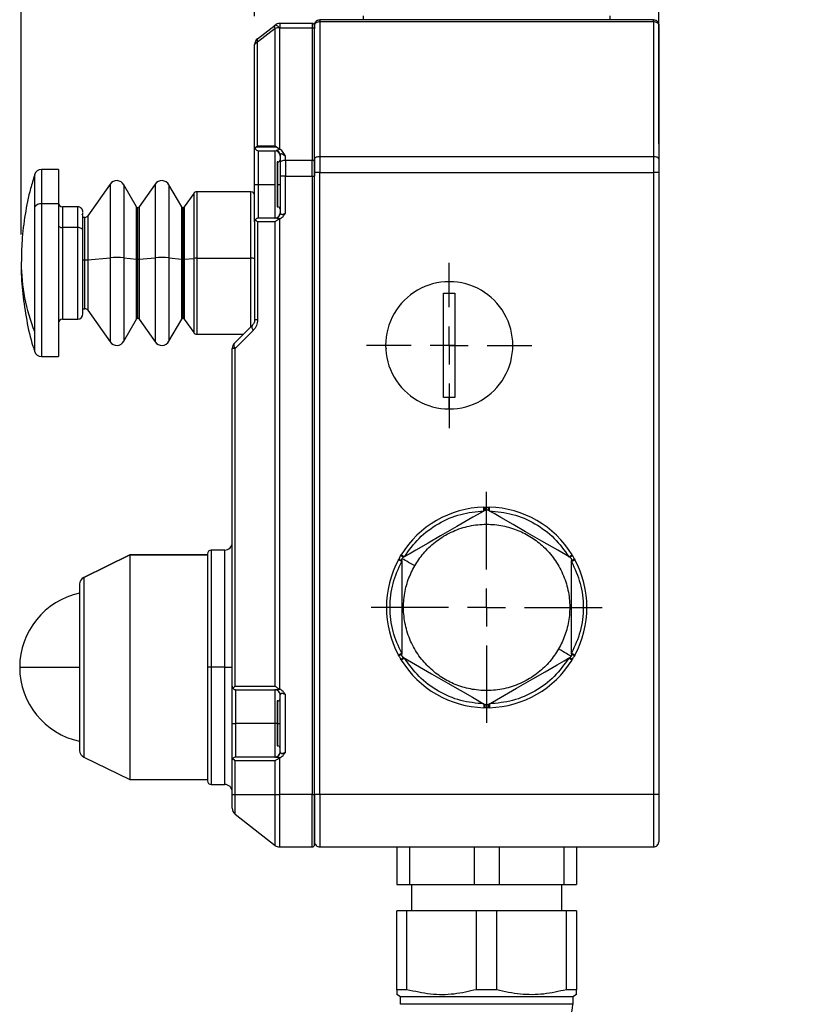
# Model space of a CAD drawing. Header units: millimetres. Extents: x 19 to 819, y 19 to 629.
# Tile 8 of 26: x 332 to 437, y 254 to 386. Entities that reach past the tile are written whole.
import ezdxf

# ---------------------------------------------------------------- set-up
doc = ezdxf.new("R2010")
doc.units = ezdxf.units.MM
doc.header["$LTSCALE"] = 3
doc.linetypes.add('CENTERX2', pattern=[20.32, 12.7, -2.54, 2.54, -2.54])
doc.layers.add('CENTER', color=40, linetype='CENTERX2')
doc.layers.add('DIMENSIONS', color=140, linetype='Continuous', lineweight=25)
doc.styles.add('SLDTEXTSTYLE0', font='TXT', dxfattribs={"width": 0.7})
doc.dimstyles.new('SLDDIMSTYLE0', dxfattribs={"dimtxt": 6.474023, "dimasz": 9.906, "dimexe": 0, "dimexo": 0.0625, "dimgap": 1.618506, "dimtad": 0, "dimtih": 1, "dimtoh": 1, "dimrnd": 1e-09, "dimzin": 12, "dimdsep": 46, "dimtxsty": 'SLDTEXTSTYLE0', "dimsah": 1, "dimcen": 0.09, "dimadec": 0, "dimazin": 3, "dimtfac": 1, "dimtofl": 0, "dimtmove": 0, "dimatfit": 3, "dimfxl": 0, "dimfrac": 2, "dimtolj": 1, "dimtzin": 12, "dimarcsym": 0})
doc.dimstyles.new('SLDDIMSTYLE1', dxfattribs={"dimtxt": 6.474023, "dimasz": 9.906, "dimexe": 0, "dimexo": 0.0625, "dimgap": 1.618506, "dimtad": 0, "dimtih": 1, "dimtoh": 1, "dimrnd": 1e-09, "dimzin": 4, "dimdsep": 46, "dimtxsty": 'SLDTEXTSTYLE0', "dimsah": 1, "dimcen": 0.09, "dimadec": 0, "dimazin": 1, "dimtfac": 1, "dimtmove": 0, "dimatfit": 0, "dimfxl": 0, "dimfrac": 2, "dimtolj": 1, "dimtzin": 12, "dimarcsym": 0})

# ---------------------------------------------------------------- blocks, each defined once
blk = doc.blocks.new('_D_7')
at = {"layer": 'DIMENSIONS'}
for p, q in [((363.79, 386.35), (363.79, 566.87)), ((417.79, 388.98), (417.79, 566.87)), ((363.79, 557.35), (344.74, 557.35)), ((380.37, 557.35), (378.19, 557.35)), ((378.19, 557.35), (378.19, 547.06)), ((399.6, 557.35), (401.78, 557.35)), ((401.78, 557.35), (401.78, 547.06)), ((417.79, 557.35), (436.84, 557.35)), ((378.19, 547.06), (380.37, 547.06)), ((401.78, 547.06), (399.6, 547.06))]:
    blk.add_line(p, q, dxfattribs=at)
for points in [[(363.79, 557.35), (353.89, 558.87), (353.89, 555.82)], [(417.79, 557.35), (427.7, 555.82), (427.7, 558.87)]]:
    blk.add_solid(points, dxfattribs=at)
at = {"layer": 'DIMENSIONS', "char_height": 6.35, "attachment_point": 1, "style": 'SLDTEXTSTYLE0'}
for s, insert in [('54.0', (380.37, 566.98)), ('2.13', (380.37, 555.24))]:
    blk.add_mtext(s, dxfattribs=dict(at, insert=insert))
blk = doc.blocks.new('_D_8')
at = {"layer": 'DIMENSIONS'}
for p, q in [((332.59, 357.18), (332.59, 598.24)), ((417.79, 369.27), (417.79, 598.24)), ((332.59, 588.71), (360.1, 588.71)), ((368.87, 588.71), (366.69, 588.71)), ((366.69, 588.71), (366.69, 578.43)), ((388.11, 588.71), (390.28, 588.71)), ((390.28, 588.71), (390.28, 578.43)), ((417.79, 588.71), (396.88, 588.71)), ((366.69, 578.43), (368.87, 578.43)), ((390.28, 578.43), (388.11, 578.43))]:
    blk.add_line(p, q, dxfattribs=at)
for points in [[(332.59, 588.71), (342.5, 587.19), (342.5, 590.24)], [(417.79, 588.71), (407.89, 590.24), (407.89, 587.19)]]:
    blk.add_solid(points, dxfattribs=at)
at = {"layer": 'DIMENSIONS', "char_height": 6.35, "attachment_point": 1, "style": 'SLDTEXTSTYLE0'}
for s, insert in [('85.2', (368.87, 598.35)), ('3.35', (368.87, 586.61))]:
    blk.add_mtext(s, dxfattribs=dict(at, insert=insert))
blk = doc.blocks.new('SW_CENTERMARKSYMBOL_2')
at = {"layer": 'CENTER', "color": 0}
for p, q in [((0, 5.08), (0, 15.44)), ((0, 0), (0, 2.54)), ((-5.08, 0), (-15.44, 0)), ((0, 0), (-2.54, 0)), ((0, 0), (0, -2.54)), ((0, 0), (2.54, 0)), ((5.08, 0), (15.44, 0)), ((0, -5.08), (0, -15.44))]:
    blk.add_line(p, q, dxfattribs=at)
blk = doc.blocks.new('SW_CENTERMARKSYMBOL_3')
at = {"layer": 'CENTER', "color": 0}
for p, q in [((0, 5.08), (0, 11.04)), ((0, 0), (0, 2.54)), ((-5.08, 0), (-11.04, 0)), ((0, 0), (-2.54, 0)), ((0, 0), (0, -2.54)), ((0, 0), (2.54, 0)), ((5.08, 0), (11.04, 0)), ((0, -5.08), (0, -11.04))]:
    blk.add_line(p, q, dxfattribs=at)

msp = doc.modelspace()

# ---------------------------------------------------------------- linework, layer by layer
for p, q in [((367.136, 385.372), (367.136, 384.794)), ((371.492, 385.372), (367.136, 385.372)), ((371.492, 385.372), (371.492, 384.794)), ((372.492, 385.872), (372.492, 385.583)), ((417.092, 385.872), (372.492, 385.872)), ((372.492, 385.583), (372.492, 367.576)), ((417.092, 385.583), (372.492, 385.583)), ((378.292, 386.372), (378.292, 385.872)), ((411.292, 385.872), (411.292, 386.372)), ((417.092, 385.583), (417.092, 385.872)), ((417.092, 385.583), (417.092, 367.576)), ((364.176, 383.328), (366.52, 385.16)), ((366.52, 384.705), (364.176, 382.873)), ((366.52, 369.038), (366.52, 384.705)), ((367.136, 368.582), (367.136, 384.794)), ((367.136, 384.794), (371.492, 384.794)), ((371.492, 384.794), (371.492, 367.076)), ((371.792, 385.172), (371.792, 384.668)), ((371.792, 384.668), (371.792, 385.072)), ((371.792, 366.949), (371.792, 384.668)), ((417.792, 385.172), (417.792, 367.28)), ((364.176, 369.038), (364.176, 382.873)), ((363.792, 368.872), (363.792, 382.54)), ((363.792, 363.872), (363.792, 368.872)), ((364.007, 368.872), (363.848, 368.641)), ((364.007, 368.872), (366.725, 368.872)), ((364.176, 369.038), (366.52, 369.038)), ((364.292, 368.372), (366.492, 368.372)), ((364.292, 363.872), (364.292, 368.372)), ((366.492, 368.372), (366.691, 368.422)), ((366.492, 368.372), (366.492, 363.872)), ((366.725, 368.872), (367.136, 368.582)), ((367.192, 367.792), (367.192, 366.78)), ((367.892, 367.076), (367.892, 367.626)), ((367.892, 367.076), (367.892, 364.963)), ((371.492, 367.076), (367.892, 367.076)), ((371.492, 364.963), (371.492, 367.076)), ((371.792, 367.28), (371.792, 365.463)), ((371.792, 364.963), (371.792, 366.949)), ((372.492, 367.576), (372.492, 365.463)), ((417.092, 367.576), (372.492, 367.576)), ((417.092, 367.576), (417.092, 365.463)), ((417.792, 367.28), (417.792, 365.463)), ((337.592, 365.872), (335.323, 365.872)), ((335.323, 365.872), (335.323, 361.27)), ((337.592, 365.872), (337.592, 361.27)), ((366.892, 366.872), (366.792, 366.872)), ((366.792, 366.872), (366.792, 363.872)), ((366.892, 363.872), (366.892, 366.872)), ((367.192, 366.78), (367.192, 364.963)), ((334.367, 365.166), (334.367, 360.824)), ((367.192, 364.963), (367.192, 360.064)), ((367.892, 364.963), (367.192, 364.963)), ((367.892, 360.012), (367.892, 364.963)), ((367.892, 364.963), (371.492, 364.963)), ((371.492, 364.963), (371.492, 282.372)), ((371.492, 364.963), (371.792, 364.963)), ((372.492, 365.463), (371.792, 365.463)), ((371.792, 365.463), (371.792, 364.963)), ((371.792, 282.372), (371.792, 364.963)), ((372.492, 282.372), (372.492, 365.463)), ((372.492, 365.463), (417.092, 365.463)), ((417.792, 365.463), (417.092, 365.463)), ((417.092, 365.463), (417.092, 282.372)), ((417.792, 365.463), (417.792, 282.372)), ((344.461, 363.903), (341.507, 359.685)), ((344.461, 363.903), (344.461, 354.072)), ((348.017, 360.872), (346.314, 363.822)), ((346.314, 363.822), (346.314, 354.067)), ((350.487, 363.903), (348.355, 360.857)), ((350.487, 363.903), (350.487, 354.072)), ((354.044, 360.872), (352.341, 363.822)), ((352.341, 363.822), (352.341, 354.067)), ((363.792, 363.872), (364.292, 363.872)), ((363.792, 358.872), (363.792, 363.872)), ((364.292, 359.372), (364.292, 363.872)), ((364.292, 363.872), (366.492, 363.872)), ((366.492, 363.872), (366.492, 359.372)), ((366.792, 363.872), (366.792, 360.872)), ((366.892, 363.872), (366.792, 363.872)), ((366.892, 363.872), (367.192, 363.872)), ((366.892, 360.872), (366.892, 363.872)), ((355.642, 362.659), (354.381, 360.857)), ((355.642, 362.659), (355.642, 353.99)), ((363.292, 362.872), (356.052, 362.872)), ((356.052, 362.872), (356.052, 354.004)), ((363.292, 354.004), (363.292, 362.872)), ((334.367, 360.824), (334.367, 344.23)), ((337.592, 361.27), (335.323, 361.27)), ((335.323, 361.27), (335.323, 340.872)), ((337.592, 361.27), (337.592, 340.872)), ((340.142, 360.872), (338.092, 360.872)), ((338.092, 360.872), (338.092, 358.111)), ((340.142, 358.111), (340.142, 360.872)), ((348.017, 353.871), (348.017, 360.872)), ((348.191, 353.864), (348.191, 360.772)), ((348.355, 360.857), (348.355, 353.87)), ((354.044, 353.871), (354.044, 360.872)), ((354.217, 353.864), (354.217, 360.772)), ((354.381, 360.857), (354.381, 353.87)), ((366.792, 360.872), (366.892, 360.872)), ((340.842, 357.669), (340.842, 359.721)), ((341.098, 359.472), (340.842, 359.472)), ((341.098, 353.778), (341.098, 359.472)), ((341.507, 359.685), (341.507, 353.792)), ((366.492, 359.372), (364.292, 359.372)), ((366.54, 359.369), (366.492, 359.372)), ((367.136, 296.463), (367.136, 359.281)), ((340.142, 358.111), (338.092, 358.111)), ((338.092, 358.111), (338.092, 345.872)), ((340.142, 345.872), (340.142, 358.111)), ((363.792, 358.872), (363.792, 345.786)), ((366.52, 358.872), (364.176, 358.872)), ((364.176, 358.872), (364.176, 345.786)), ((366.52, 296.872), (366.52, 358.872)), ((340.842, 346.608), (340.842, 357.669)), ((340.842, 353.778), (341.098, 353.778)), ((341.098, 347.272), (341.098, 353.778)), ((341.507, 353.792), (344.461, 354.072)), ((341.507, 353.792), (341.507, 347.059)), ((344.461, 354.072), (344.461, 342.841)), ((346.314, 354.067), (348.017, 353.871)), ((346.314, 354.067), (346.314, 342.922)), ((348.017, 345.872), (348.017, 353.871)), ((348.191, 345.972), (348.191, 353.864)), ((348.355, 353.87), (350.487, 354.072)), ((348.355, 353.87), (348.355, 345.887)), ((350.487, 354.072), (350.487, 342.841)), ((352.341, 354.067), (354.044, 353.871)), ((352.341, 354.067), (352.341, 342.922)), ((354.044, 345.872), (354.044, 353.871)), ((354.217, 345.972), (354.217, 353.864)), ((354.381, 353.87), (355.642, 353.99)), ((354.381, 353.87), (354.381, 345.887)), ((355.642, 353.99), (355.642, 344.085)), ((356.052, 354.004), (363.292, 354.004)), ((356.052, 354.004), (356.052, 343.872)), ((363.292, 344.872), (363.292, 354.004)), ((389.792, 349.338), (389.792, 350.872)), ((389.042, 349.322), (389.792, 349.338)), ((389.042, 335.422), (389.042, 349.322)), ((389.792, 349.338), (390.542, 349.322)), ((390.542, 349.322), (390.542, 335.422)), ((340.842, 347.272), (341.098, 347.272)), ((341.507, 347.059), (344.461, 342.841)), ((348.355, 345.887), (350.487, 342.841)), ((354.381, 345.887), (355.642, 344.085)), ((338.092, 345.872), (340.142, 345.872)), ((346.314, 342.922), (348.017, 345.872)), ((352.341, 342.922), (354.044, 345.872)), ((363.499, 345.079), (361.085, 342.665)), ((364.176, 345.786), (363.792, 345.786)), ((334.367, 344.23), (334.367, 341.577)), ((356.052, 343.872), (362.292, 343.872)), ((363.59, 344.372), (361.176, 341.958)), ((361.176, 341.958), (360.792, 341.958)), ((360.792, 296.869), (360.792, 341.958)), ((361.176, 296.872), (361.176, 341.958)), ((381.448, 341.958), (381.302, 341.958)), ((390.542, 342.372), (389.042, 342.372)), ((335.323, 340.872), (337.592, 340.872)), ((389.792, 335.405), (389.042, 335.422)), ((390.542, 335.422), (389.792, 335.405)), ((389.792, 333.872), (389.792, 335.405)), ((394.412, 320.766), (394.57, 320.77)), ((395.013, 320.77), (395.171, 320.766)), ((347.092, 314.372), (340.953, 311.378)), ((340.953, 311.377), (347.092, 314.371)), ((357.492, 314.372), (347.092, 314.372)), ((347.092, 314.372), (347.092, 314.371)), ((347.092, 314.371), (347.092, 284.372)), ((347.092, 314.371), (357.492, 314.371)), ((357.492, 314.522), (357.492, 299.372)), ((359.792, 315.022), (357.992, 315.022)), ((357.992, 315.022), (357.992, 299.372)), ((359.792, 299.372), (359.792, 315.022)), ((383.299, 314.263), (383.381, 314.398)), ((406.202, 314.398), (406.284, 314.263)), ((383.002, 313.74), (383.078, 313.879)), ((383.187, 314.072), (383.078, 313.879)), ((383.187, 314.072), (383.299, 314.263)), ((383.442, 313.636), (383.442, 301.108)), ((406.142, 301.108), (406.142, 313.636)), ((406.506, 313.879), (406.582, 313.74)), ((340.392, 310.478), (340.392, 288.265)), ((340.953, 311.377), (340.953, 287.367)), ((383.078, 300.865), (383.002, 301.003)), ((383.381, 300.346), (383.299, 300.481)), ((406.284, 300.481), (406.202, 300.346)), ((406.284, 300.481), (406.396, 300.672)), ((406.506, 300.865), (406.396, 300.672)), ((406.582, 301.003), (406.506, 300.865)), ((332.392, 299.372), (340.392, 299.372)), ((357.492, 299.372), (357.492, 284.222)), ((357.992, 299.372), (357.492, 299.372)), ((359.792, 299.372), (357.992, 299.372)), ((357.992, 299.372), (357.992, 283.722)), ((359.792, 299.372), (360.792, 299.372)), ((359.792, 283.722), (359.792, 299.372)), ((360.792, 296.869), (360.807, 296.748)), ((360.792, 291.872), (360.792, 296.869)), ((360.792, 291.872), (360.792, 296.646)), ((360.807, 296.748), (360.893, 296.57)), ((361.176, 296.872), (366.52, 296.872)), ((361.292, 296.372), (366.492, 296.372)), ((361.292, 291.872), (361.292, 296.372)), ((366.492, 296.372), (366.54, 296.375)), ((366.492, 296.372), (366.492, 291.872)), ((366.892, 294.872), (366.792, 294.872)), ((366.792, 294.872), (366.792, 291.872)), ((366.892, 291.872), (366.892, 294.872)), ((367.192, 288.064), (367.192, 295.679)), ((367.892, 288.012), (367.892, 295.732)), ((394.57, 293.974), (394.412, 293.977)), ((395.171, 293.977), (395.013, 293.974)), ((360.792, 291.872), (361.292, 291.872)), ((360.792, 286.875), (360.792, 291.872)), ((360.792, 286.875), (360.792, 291.872)), ((361.292, 287.372), (361.292, 291.872)), ((366.492, 291.872), (361.292, 291.872)), ((366.492, 291.872), (366.492, 287.372)), ((366.792, 291.872), (366.492, 291.872)), ((366.892, 291.872), (366.792, 291.872)), ((366.792, 291.872), (366.792, 288.872)), ((366.892, 291.872), (367.192, 291.872)), ((366.892, 288.872), (366.892, 291.872)), ((366.792, 288.872), (366.892, 288.872)), ((340.953, 287.366), (347.092, 284.372)), ((360.792, 286.875), (360.807, 286.995)), ((360.792, 282.372), (360.792, 286.875)), ((360.893, 287.173), (360.807, 286.995)), ((366.52, 286.872), (361.176, 286.872)), ((361.176, 282.372), (361.176, 286.872)), ((366.492, 287.372), (361.292, 287.372)), ((366.54, 287.369), (366.492, 287.372)), ((366.52, 282.372), (366.52, 286.872)), ((367.136, 282.372), (367.136, 287.281)), ((347.092, 284.372), (357.492, 284.372)), ((357.992, 283.722), (359.792, 283.722)), ((360.792, 280.547), (360.792, 282.372)), ((360.792, 282.372), (361.176, 282.372)), ((360.792, 280.547), (360.792, 282.372)), ((361.176, 279.759), (361.176, 282.372)), ((361.176, 282.372), (366.52, 282.372)), ((366.52, 275.584), (366.52, 282.372)), ((366.52, 282.372), (367.136, 282.372)), ((371.492, 282.372), (367.136, 282.372)), ((367.136, 275.372), (367.136, 282.372)), ((371.492, 275.372), (371.492, 282.372)), ((371.492, 282.372), (371.792, 282.372)), ((371.792, 282.372), (371.792, 276.072)), ((372.492, 282.372), (371.792, 282.372)), ((371.792, 275.672), (371.792, 282.372)), ((372.492, 282.372), (372.492, 275.372)), ((417.092, 282.372), (372.492, 282.372)), ((417.092, 282.372), (417.092, 275.372)), ((417.792, 282.372), (417.092, 282.372)), ((417.792, 282.372), (417.792, 276.072)), ((361.176, 279.759), (366.52, 275.584)), ((367.136, 275.372), (371.492, 275.372)), ((372.492, 275.372), (417.092, 275.372)), ((382.792, 275.372), (382.792, 270.372)), ((384.462, 275.372), (384.462, 270.372)), ((393.122, 275.372), (393.122, 270.372)), ((396.462, 275.372), (396.462, 270.372)), ((405.122, 275.372), (405.122, 270.372)), ((406.792, 275.372), (406.792, 270.372)), ((382.792, 270.372), (384.462, 270.372)), ((384.462, 270.372), (393.122, 270.372)), ((384.792, 266.857), (384.792, 270.372)), ((393.122, 270.372), (396.462, 270.372)), ((396.462, 270.372), (405.122, 270.372)), ((404.792, 270.372), (404.792, 266.857)), ((405.122, 270.372), (406.792, 270.372)), ((382.792, 256.309), (382.792, 266.857)), ((384.134, 266.857), (382.792, 266.857)), ((384.134, 256.309), (384.134, 266.857)), ((393.449, 266.857), (384.134, 266.857)), ((396.134, 266.857), (393.449, 266.857)), ((393.449, 256.309), (393.449, 266.857)), ((396.134, 256.309), (396.134, 266.857)), ((405.449, 266.857), (396.134, 266.857)), ((405.449, 256.309), (405.449, 266.857)), ((406.792, 266.857), (405.449, 266.857)), ((406.792, 266.857), (406.792, 256.309)), ((384.134, 256.309), (382.792, 256.309)), ((382.792, 256.309), (382.792, 255.645)), ((383.292, 255.357), (382.792, 255.645)), ((406.292, 255.357), (383.292, 255.357)), ((383.292, 254.357), (383.292, 255.357)), ((396.134, 256.309), (393.449, 256.309)), ((406.792, 256.309), (405.449, 256.309)), ((406.792, 255.645), (406.292, 255.357)), ((406.292, 255.357), (406.292, 254.357)), ((406.792, 255.645), (406.792, 256.309)), ((406.292, 254.357), (383.292, 254.357))]:
    msp.add_line(p, q)
at = {"flags": 128}
for points in [[(366.52, 384.705), (366.493, 384.785), (366.473, 384.859), (366.461, 384.928), (366.456, 384.991), (366.461, 385.045), (366.473, 385.092), (366.493, 385.131), (366.52, 385.16)], [(371.492, 384.794), (371.55, 384.792), (371.607, 384.785), (371.658, 384.773), (371.704, 384.757), (371.741, 384.738), (371.769, 384.716), (371.786, 384.692), (371.792, 384.668)], [(364.176, 383.328), (364.148, 383.299), (364.128, 383.261), (364.116, 383.214), (364.112, 383.159), (364.116, 383.097), (364.128, 383.028), (364.148, 382.953), (364.176, 382.873)], [(367.892, 367.076), (367.755, 367.07), (367.624, 367.053), (367.503, 367.026), (367.397, 366.989), (367.31, 366.944), (367.245, 366.893), (367.205, 366.838), (367.192, 366.78)], [(371.792, 366.949), (371.786, 366.974), (371.769, 366.998), (371.741, 367.02), (371.704, 367.039), (371.658, 367.055), (371.607, 367.066), (371.55, 367.073), (371.492, 367.076)], [(372.492, 367.576), (372.355, 367.57), (372.224, 367.553), (372.103, 367.526), (371.997, 367.489), (371.91, 367.444), (371.845, 367.393), (371.805, 367.338), (371.792, 367.28)], [(417.792, 367.28), (417.778, 367.338), (417.738, 367.393), (417.674, 367.444), (417.587, 367.489), (417.481, 367.526), (417.36, 367.553), (417.228, 367.57), (417.092, 367.576)], [(367.136, 359.281), (367.146, 359.285), (367.155, 359.289)], [(337.592, 358.427), (337.601, 358.365), (337.63, 358.306), (337.676, 358.251), (337.738, 358.203), (337.814, 358.164), (337.9, 358.135), (337.994, 358.117), (338.092, 358.111)], [(340.842, 357.669), (340.828, 357.755), (340.788, 357.838), (340.724, 357.914), (340.637, 357.981), (340.531, 358.036), (340.41, 358.077), (340.278, 358.102), (340.142, 358.111)], [(394.542, 320.333), (394.007, 320.024), (392.934, 319.405), (390.799, 318.173), (388.638, 316.925), (386.983, 315.969), (385.347, 315.025), (384.425, 314.493), (383.844, 314.157), (383.692, 314.069)], [(394.426, 320.267), (394.423, 320.364), (394.421, 320.458), (394.418, 320.544), (394.416, 320.62), (394.414, 320.682), (394.413, 320.728), (394.412, 320.757), (394.412, 320.766)], [(405.892, 314.069), (405.357, 314.378), (404.284, 314.998), (402.149, 316.23), (399.988, 317.478), (398.333, 318.433), (396.697, 319.378), (395.775, 319.91), (395.194, 320.246), (395.042, 320.333)], [(395.157, 320.267), (395.16, 320.364), (395.163, 320.458), (395.165, 320.544), (395.167, 320.62), (395.169, 320.682), (395.17, 320.728), (395.171, 320.757), (395.171, 320.766)], [(383.807, 314.136), (383.724, 314.187), (383.644, 314.236), (383.571, 314.281), (383.506, 314.321), (383.453, 314.354), (383.414, 314.378), (383.39, 314.393), (383.381, 314.398)], [(405.776, 314.136), (405.859, 314.187), (405.939, 314.236), (406.013, 314.281), (406.077, 314.321), (406.13, 314.354), (406.17, 314.378), (406.194, 314.393), (406.202, 314.398)], [(383.442, 313.503), (383.356, 313.549), (383.273, 313.594), (383.197, 313.635), (383.131, 313.671), (383.076, 313.7), (383.035, 313.722), (383.01, 313.736), (383.002, 313.74)], [(385.174, 312.925), (384.895, 313.086), (384.624, 313.242), (384.367, 313.39), (384.131, 313.527), (383.922, 313.647), (383.746, 313.749), (383.607, 313.829), (383.509, 313.886)], [(406.142, 313.503), (406.228, 313.549), (406.31, 313.594), (406.386, 313.635), (406.453, 313.671), (406.508, 313.7), (406.548, 313.722), (406.573, 313.736), (406.582, 313.74)], [(383.002, 301.003), (383.01, 301.008), (383.035, 301.021), (383.076, 301.043), (383.131, 301.073), (383.197, 301.109), (383.273, 301.15), (383.356, 301.195), (383.442, 301.241)], [(406.075, 300.858), (405.976, 300.914), (405.837, 300.995), (405.661, 301.096), (405.452, 301.217), (405.216, 301.353), (404.959, 301.502), (404.688, 301.658), (404.41, 301.819)], [(406.142, 301.241), (406.228, 301.195), (406.31, 301.15), (406.386, 301.109), (406.453, 301.073), (406.508, 301.043), (406.548, 301.021), (406.573, 301.008), (406.582, 301.003)], [(383.807, 300.608), (383.724, 300.557), (383.644, 300.508), (383.571, 300.462), (383.506, 300.423), (383.453, 300.39), (383.414, 300.366), (383.39, 300.351), (383.381, 300.346)], [(383.692, 300.675), (384.227, 300.366), (385.3, 299.746), (387.434, 298.514), (389.596, 297.266), (391.251, 296.31), (392.887, 295.366), (393.808, 294.834), (394.39, 294.498), (394.542, 294.41)], [(395.042, 294.41), (395.577, 294.719), (396.65, 295.339), (398.784, 296.571), (400.946, 297.819), (402.601, 298.775), (404.237, 299.719), (405.158, 300.251), (405.74, 300.587), (405.892, 300.675)], [(405.776, 300.608), (405.859, 300.557), (405.939, 300.508), (406.013, 300.462), (406.077, 300.423), (406.13, 300.39), (406.17, 300.366), (406.194, 300.351), (406.202, 300.346)], [(367.155, 296.455), (367.146, 296.459), (367.136, 296.463)], [(394.426, 294.477), (394.423, 294.38), (394.421, 294.286), (394.418, 294.199), (394.416, 294.124), (394.414, 294.061), (394.413, 294.015), (394.412, 293.987), (394.412, 293.977)], [(395.157, 294.477), (395.16, 294.38), (395.163, 294.286), (395.165, 294.199), (395.167, 294.124), (395.169, 294.061), (395.17, 294.015), (395.171, 293.987), (395.171, 293.977)], [(367.136, 287.281), (367.146, 287.285), (367.155, 287.289)]]:
    msp.add_lwpolyline(points, dxfattribs=at)
for centre, radius, start, end in [((367.136, 384.372), 1, 89.99949, 127.99963), ((371.492, 385.072), 0.3, 0.00039, 89.99863), ((367.114, 382.786), 2.009, 89.37231, 107.18858), ((364.792, 382.54), 1, 128.00017, 180.00029), ((364.237, 382.415), 0.462, 97.52178, 164.29557), ((364.292, 368.872), 0.5, 207.447, 269.99819), ((366.492, 367.672), 0.7, 0.00027, 90), ((366.527, 367.778), 0.664, 1.19802, 75.77051), ((367.809, 369.679), 1.287, 238.4684, 240.30921), ((366.892, 367.172), 0.3, 270.00137, 359.99961), ((335.323, 364.872), 1, 89.99851, 162.87991), ((345.362, 363.272), 1.1, 30.00019, 144.99972), ((351.388, 363.272), 1.1, 30.00019, 144.99972), ((356.052, 362.372), 0.5, 89.9981, 145.00211), ((363.292, 362.372), 0.5, 0.0003, 89.99959), ((335.23, 360.222), 1.052, 84.94352, 145.07625), ((338.092, 361.372), 0.5, 179.99994, 269.99963), ((340.142, 360.172), 0.7, 359.99959, 90.0001), ((348.191, 360.972), 0.2, 209.99581, 270.00294), ((348.191, 360.972), 0.2, 269.99938, 325.00165), ((354.217, 360.972), 0.2, 209.99581, 270.00294), ((354.217, 360.972), 0.2, 269.99938, 325.00165), ((366.892, 360.572), 0.3, 0.00039, 89.99863), ((340.142, 360.072), 0.7, 332.13221, 359.99984), ((341.098, 359.972), 0.5, 270.00119, 324.99902), ((364.292, 358.872), 0.5, 90.00081, 142.89849), ((366.492, 360.072), 0.7, 270, 0.00034), ((366.493, 360.066), 0.698, 273.79545, 359.89981), ((341.135, 358.62), 4.842, 269.55828, 274.40907), ((345.353, 342.094), 12.012, 85.40812, 94.25888), ((348.172, 355.633), 1.768, 264.99114, 270.60915), ((348.206, 355.804), 1.94, 269.56035, 274.40387), ((351.379, 342.094), 12.012, 85.40813, 94.25888), ((354.198, 355.633), 1.768, 264.99114, 270.60915), ((354.232, 355.804), 1.94, 269.56035, 274.40387), ((356.015, 349.162), 4.842, 89.55828, 94.40907), ((363.416, 352.1), 1.908, 78.64955, 93.73917), ((357.29, 353.426), 24.698, 180.12459, 201.85784), ((389.792, 342.372), 8.5, 89.99999, 270.00001), ((389.792, 342.372), 8.5, 269.99999, 90.00001), ((341.098, 346.772), 0.5, 35.00098, 89.99881), ((340.142, 346.572), 0.7, 269.9999, 359.9998), ((348.191, 345.772), 0.2, 90.00395, 149.9973), ((348.191, 345.772), 0.2, 34.99835, 90.00062), ((354.217, 345.772), 0.2, 90.00395, 149.9973), ((354.217, 345.772), 0.2, 34.99835, 90.00062), ((338.092, 345.372), 0.5, 90.00037, 180.00006), ((364.04, 344.79), 0.614, 151.86642, 222.87107), ((356.052, 344.372), 0.5, 215.00098, 269.99881), ((345.362, 343.472), 1.1, 214.99958, 330.00052), ((351.388, 343.472), 1.1, 214.99958, 330.00052), ((361.792, 341.958), 1, 134.99971, 180.00013), ((361.626, 342.375), 0.614, 151.86609, 222.8714), ((335.323, 341.872), 1, 197.12113, 270.00045), ((394.792, 307.372), 13.4, 91.62371, 148.37629), ((396.019, 320.457), 1.482, 167.80768, 184.78637), ((393.565, 320.457), 1.482, 355.21363, 12.19232), ((394.792, 307.372), 13.4, 31.62372, 88.37629), ((359.792, 316.022), 1, 269.99968, 0.00043), ((357.992, 314.522), 0.5, 90.00015, 180.00006), ((394.792, 307.372), 13.4, 151.62367, 208.37633), ((384.073, 314.977), 1.482, 227.8062, 244.78769), ((382.846, 312.852), 1.482, 55.21468, 72.19209), ((406.737, 312.852), 1.482, 107.80798, 124.78503), ((405.511, 314.977), 1.482, 295.21188, 312.19423), ((394.792, 307.372), 13.4, 331.62365, 28.37635), ((341.392, 310.479), 1, 115.99944, 180.00055), ((341.392, 310.478), 1, 115.99652, 179.99878), ((342.492, 299.372), 10.1, 102.0074, 179.99993), ((384.073, 299.767), 1.482, 115.21285, 132.19407), ((382.846, 301.892), 1.482, 287.80774, 304.78637), ((394.792, 307.372), 13.4, 211.62365, 268.37634), ((394.792, 307.372), 13.4, 271.62366, 328.37634), ((406.737, 301.892), 1.482, 235.21393, 252.19218), ((405.511, 299.767), 1.482, 47.8055, 64.78758), ((342.492, 299.372), 10.1, 180.00005, 257.96434), ((361.292, 296.872), 0.5, 217.09866, 270.00118), ((366.492, 295.672), 0.7, 359.99996, 90), ((366.493, 295.678), 0.698, 0.10081, 86.20393), ((366.892, 295.172), 0.3, 270.00015, 0.00011), ((396.019, 294.287), 1.482, 175.21344, 192.19257), ((393.565, 294.287), 1.482, 347.80743, 4.78656), ((341.392, 288.265), 1, 179.99985, 244.00016), ((366.492, 288.072), 0.7, 270, 359.99973), ((366.493, 288.066), 0.698, 273.79607, 359.89919), ((366.892, 288.572), 0.3, 359.99989, 89.99985), ((361.292, 286.872), 0.5, 90.00069, 142.90033), ((357.992, 284.222), 0.5, 179.99994, 269.99985), ((359.792, 282.722), 1, 0.00015, 89.99995), ((361.792, 280.547), 1, 180.00014, 231.99983), ((367.136, 276.372), 1, 232.0007, 269.99957), ((371.492, 275.672), 0.3, 270.00015, 0.00011), ((372.492, 276.072), 0.7, 179.99991, 270.00003), ((417.092, 276.072), 0.7, 269.9999, 0.0001), ((401.292, 254.357), 5, 270.00001, 359.99998)]:
    msp.add_arc(centre, radius, start, end)
for points, knots in [([(371.792, 385.172), (371.796, 385.229), (371.803, 385.335), (371.868, 385.508), (371.971, 385.652), (372.104, 385.76), (372.267, 385.848), (372.403, 385.862), (372.492, 385.872)], [0, 0, 0, 0, 0.1550932, 0.2902803, 0.5001602, 0.6305269, 0.7574674, 1, 1, 1, 1]), ([(372.492, 385.583), (372.404, 385.578), (372.273, 385.57), (372.108, 385.519), (371.979, 385.459), (371.875, 385.377), (371.804, 385.272), (371.796, 385.206), (371.792, 385.172)], [0, 0, 0, 0, 0.2967997, 0.4425477, 0.5813202, 0.7772712, 0.8858764, 1, 1, 1, 1]), ([(417.092, 385.872), (417.181, 385.862), (417.317, 385.848), (417.48, 385.76), (417.613, 385.652), (417.715, 385.508), (417.78, 385.335), (417.788, 385.229), (417.792, 385.172)], [0, 0, 0, 0, 0.24251666, 0.36946567, 0.49984071, 0.70969056, 0.84489311, 1, 1, 1, 1]), ([(417.792, 385.172), (417.787, 385.206), (417.779, 385.272), (417.708, 385.377), (417.604, 385.459), (417.475, 385.519), (417.31, 385.57), (417.18, 385.578), (417.092, 385.583)], [0, 0, 0, 0, 0.1141049, 0.2227061, 0.4186792, 0.5574361, 0.7031806, 1, 1, 1, 1]), ([(366.52, 385.16), (366.551, 385.168), (366.635, 385.19), (366.783, 385.101), (366.956, 384.976), (367.073, 384.858), (367.136, 384.794)], [0, 0, 0, 0, 0.1246391, 0.3376222, 0.6427161, 1, 1, 1, 1]), ([(363.792, 368.872), (363.792, 368.871), (363.792, 368.792), (363.82, 368.716), (363.848, 368.641)], [0, 0, 0, 0, 0.0126208, 1, 1, 1, 1]), ([(364.176, 369.038), (364.175, 369.037), (364.114, 368.986), (364.06, 368.928), (364.007, 368.872)], [0, 0, 0, 0, 0.02571199, 1, 1, 1, 1]), ([(366.725, 368.872), (366.657, 368.926), (366.589, 368.981), (366.522, 369.037), (366.52, 369.038)], [0, 0, 0, 0, 0.9822151, 1, 1, 1, 1]), ([(366.691, 368.422), (366.76, 368.453), (366.913, 368.521), (367.08, 368.547), (367.172, 368.561)], [0, 0, 0, 0, 0.4483061, 1, 1, 1, 1]), ([(367.892, 367.626), (367.804, 367.802), (367.669, 368.072), (367.421, 368.392), (367.253, 368.506), (367.172, 368.561)], [0, 0, 0, 0, 0.4921363, 0.7562772, 1, 1, 1, 1]), ([(367.892, 367.626), (367.853, 367.657), (367.79, 367.708), (367.715, 367.768), (367.613, 367.847), (367.5, 367.926), (367.35, 367.946), (367.286, 367.921), (367.255, 367.898), (367.236, 367.88), (367.205, 367.847), (367.196, 367.81), (367.192, 367.792)], [0, 0, 0, 0, 0.171183, 0.2798756, 0.3334278, 0.6202845, 0.7394695, 0.8443874, 0.847238, 0.8718406, 0.9347984, 1, 1, 1, 1]), ([(334.4, 365.144), (334.207, 364.538), (333.658, 362.812), (333.085, 359.872), (332.652, 356.543), (332.625, 354.365), (332.612, 353.367)], [0, 0, 0, 0, 0.1594048, 0.4540457, 0.7497096, 1, 1, 1, 1]), ([(363.792, 358.872), (363.792, 358.873), (363.792, 358.971), (363.826, 359.082), (363.888, 359.167), (363.893, 359.173)], [0, 0, 0, 0, 0.0114264, 0.9208556, 1, 1, 1, 1]), ([(364.176, 358.872), (364.175, 358.873), (364.153, 358.893), (364.051, 358.986), (363.963, 359.09), (363.893, 359.173)], [0, 0, 0, 0, 0.0131928, 0.2118824, 1, 1, 1, 1]), ([(367.136, 359.281), (367.029, 359.226), (366.811, 359.114), (366.617, 358.958), (366.522, 358.873), (366.52, 358.872)], [0, 0, 0, 0, 0.4838406, 0.9926164, 1, 1, 1, 1]), ([(367.155, 359.289), (367.039, 359.298), (366.832, 359.314), (366.629, 359.352), (366.54, 359.369)], [0, 0, 0, 0, 0.56301893, 1, 1, 1, 1]), ([(367.155, 359.289), (367.231, 359.326), (367.389, 359.404), (367.648, 359.644), (367.795, 359.866), (367.892, 360.012)], [0, 0, 0, 0, 0.2425051, 0.4989937, 1, 1, 1, 1]), ([(367.192, 360.064), (367.196, 360.051), (367.206, 360.015), (367.246, 359.963), (367.307, 359.907), (367.396, 359.866), (367.511, 359.865), (367.634, 359.899), (367.747, 359.949), (367.828, 359.985), (367.872, 360.004), (367.887, 360.01), (367.892, 360.012)], [0, 0, 0, 0, 0.0517931, 0.1356543, 0.2383451, 0.3560862, 0.4877291, 0.6516682, 0.8226369, 0.9430178, 0.9795278, 1, 1, 1, 1]), ([(332.612, 353.367), (332.606, 353.182), (332.557, 351.812), (332.765, 349.249), (333.288, 345.719), (333.848, 343.157), (334.313, 341.812), (334.387, 341.596)], [0, 0, 0, 0, 0.0463716, 0.3441747, 0.6429341, 0.942714, 1, 1, 1, 1]), ([(363.792, 345.786), (363.788, 345.721), (363.781, 345.59), (363.721, 345.403), (363.631, 345.227), (363.543, 345.129), (363.499, 345.079)], [0, 0, 0, 0, 0.2483659, 0.5000021, 0.7445329, 1, 1, 1, 1]), ([(364.176, 345.786), (364.169, 345.655), (364.154, 345.393), (364.034, 345.017), (363.853, 344.665), (363.678, 344.47), (363.59, 344.372)], [0, 0, 0, 0, 0.2499144, 0.4999967, 0.7499133, 1, 1, 1, 1]), ([(383.807, 314.136), (384.42, 314.99), (385.665, 316.726), (388.282, 318.647), (391.254, 319.953), (393.38, 320.163), (394.426, 320.267)], [0, 0, 0, 0, 0.2461278, 0.4999999, 0.753872, 1, 1, 1, 1]), ([(394.542, 320.333), (394.575, 320.35), (394.627, 320.376), (394.702, 320.393), (394.756, 320.4), (394.808, 320.401), (394.863, 320.396), (394.944, 320.381), (395.003, 320.352), (395.042, 320.333)], [0, 0, 0, 0, 0.2151175, 0.3286111, 0.4378998, 0.5319537, 0.6227871, 0.7562593, 1, 1, 1, 1]), ([(394.57, 320.77), (394.644, 320.771), (394.792, 320.773), (394.94, 320.771), (395.013, 320.77)], [0, 0, 0, 0, 0.5000021, 1, 1, 1, 1]), ([(395.157, 320.267), (396.204, 320.163), (398.329, 319.953), (401.302, 318.647), (403.918, 316.726), (405.163, 314.99), (405.776, 314.136)], [0, 0, 0, 0, 0.24612797, 0.50000009, 0.75387207, 1, 1, 1, 1]), ([(385.174, 312.925), (385.544, 313.493), (386.306, 314.665), (387.876, 316.148), (389.758, 317.36), (391.897, 318.176), (394.156, 318.537), (396.396, 318.435), (398.486, 317.915), (400.376, 317.044), (402.076, 315.843), (403.571, 314.292), (404.779, 312.404), (405.595, 310.267), (405.958, 308.007), (405.85, 305.771), (405.351, 303.669), (404.717, 302.424), (404.41, 301.819)], [0, 0, 0, 0, 0.05825811, 0.12000577, 0.18432051, 0.25000006, 0.31567962, 0.37999439, 0.44174203, 0.50000003, 0.55825813, 0.62000571, 0.6843205, 0.74999995, 0.81567972, 0.87999445, 0.94174198, 1, 1, 1, 1]), ([(383.442, 301.241), (383.008, 302.199), (382.128, 304.145), (381.772, 307.372), (382.128, 310.599), (383.008, 312.545), (383.442, 313.503)], [0, 0, 0, 0, 0.2461281, 0.4999998, 0.7538721, 1, 1, 1, 1]), ([(383.442, 313.636), (383.444, 313.674), (383.448, 313.732), (383.47, 313.805), (383.489, 313.851), (383.504, 313.877), (383.509, 313.886)], [0, 0, 0, 0, 0.4301292, 0.6633313, 0.8783284, 1, 1, 1, 1]), ([(383.509, 313.886), (383.519, 313.903), (383.542, 313.939), (383.599, 314.006), (383.655, 314.044), (383.692, 314.069)], [0, 0, 0, 0, 0.2259085, 0.4891095, 1, 1, 1, 1]), ([(405.892, 314.069), (405.923, 314.048), (405.971, 314.016), (406.024, 313.961), (406.057, 313.916), (406.083, 313.872), (406.107, 313.822), (406.134, 313.745), (406.139, 313.679), (406.142, 313.636)], [0, 0, 0, 0, 0.2151189, 0.3286168, 0.4378967, 0.5319513, 0.6227891, 0.7562639, 1, 1, 1, 1]), ([(406.142, 313.503), (406.575, 312.545), (407.456, 310.599), (407.812, 307.372), (407.456, 304.145), (406.575, 302.199), (406.142, 301.241)], [0, 0, 0, 0, 0.24612785, 0.50000015, 0.75387187, 1, 1, 1, 1]), ([(406.506, 313.879), (406.47, 313.943), (406.397, 314.072), (406.322, 314.199), (406.284, 314.263)], [0, 0, 0, 0, 0.4999962, 1, 1, 1, 1]), ([(404.41, 301.819), (404.04, 301.25), (403.278, 300.079), (401.708, 298.595), (399.825, 297.384), (397.686, 296.568), (395.427, 296.207), (393.188, 296.309), (391.098, 296.828), (389.208, 297.7), (387.508, 298.901), (386.013, 300.451), (384.805, 302.34), (383.988, 304.477), (383.625, 306.737), (383.733, 308.973), (384.233, 311.075), (384.866, 312.32), (385.174, 312.925)], [0, 0, 0, 0, 0.058258, 0.1200057, 0.1843205, 0.2500001, 0.3156796, 0.3799944, 0.4417421, 0.5000001, 0.5582581, 0.6200057, 0.6843205, 0.75, 0.8156796, 0.8799943, 0.9417421, 1, 1, 1, 1]), ([(383.078, 300.865), (383.114, 300.8), (383.186, 300.671), (383.262, 300.544), (383.299, 300.481)], [0, 0, 0, 0, 0.4999983, 1, 1, 1, 1]), ([(383.692, 300.675), (383.66, 300.695), (383.612, 300.727), (383.56, 300.783), (383.527, 300.827), (383.5, 300.871), (383.476, 300.922), (383.449, 300.999), (383.445, 301.065), (383.442, 301.108)], [0, 0, 0, 0, 0.2151144, 0.3286111, 0.4378965, 0.531952, 0.622784, 0.7562564, 1, 1, 1, 1]), ([(394.426, 294.477), (393.38, 294.581), (391.254, 294.791), (388.282, 296.096), (385.665, 298.018), (384.42, 299.754), (383.807, 300.608)], [0, 0, 0, 0, 0.246128, 0.5, 0.7538721, 1, 1, 1, 1]), ([(405.776, 300.608), (405.163, 299.754), (403.918, 298.018), (401.302, 296.096), (398.329, 294.791), (396.204, 294.581), (395.157, 294.477)], [0, 0, 0, 0, 0.246128, 0.5, 0.753872, 1, 1, 1, 1]), ([(406.075, 300.858), (406.064, 300.841), (406.042, 300.805), (405.985, 300.738), (405.929, 300.7), (405.892, 300.675)], [0, 0, 0, 0, 0.2259079, 0.4891237, 1, 1, 1, 1]), ([(406.142, 301.108), (406.139, 301.07), (406.136, 301.012), (406.113, 300.938), (406.094, 300.893), (406.08, 300.867), (406.075, 300.858)], [0, 0, 0, 0, 0.4301366, 0.6633321, 0.8783127, 1, 1, 1, 1]), ([(361.176, 296.872), (361.175, 296.871), (361.079, 296.784), (360.981, 296.685), (360.898, 296.577), (360.893, 296.57)], [0, 0, 0, 0, 0.0131952, 0.9373257, 1, 1, 1, 1]), ([(366.52, 296.872), (366.522, 296.871), (366.617, 296.786), (366.811, 296.63), (367.029, 296.518), (367.136, 296.463)], [0, 0, 0, 0, 0.0073836, 0.5161539, 1, 1, 1, 1]), ([(366.54, 296.375), (366.629, 296.392), (366.832, 296.43), (367.039, 296.446), (367.155, 296.455)], [0, 0, 0, 0, 0.4369726, 1, 1, 1, 1]), ([(367.892, 295.732), (367.795, 295.878), (367.649, 296.099), (367.389, 296.34), (367.232, 296.417), (367.155, 296.455)], [0, 0, 0, 0, 0.4994441, 0.7565497, 1, 1, 1, 1]), ([(367.892, 295.732), (367.887, 295.734), (367.8, 295.77), (367.675, 295.833), (367.511, 295.879), (367.397, 295.877), (367.307, 295.837), (367.246, 295.781), (367.206, 295.728), (367.196, 295.693), (367.192, 295.679)], [0, 0, 0, 0, 0.0206763, 0.347756, 0.5117663, 0.6434766, 0.7610741, 0.8639592, 0.948048, 1, 1, 1, 1]), ([(395.042, 294.41), (395.008, 294.394), (394.956, 294.368), (394.882, 294.35), (394.827, 294.344), (394.776, 294.343), (394.72, 294.347), (394.64, 294.363), (394.58, 294.392), (394.542, 294.41)], [0, 0, 0, 0, 0.21511196, 0.32860924, 0.43789555, 0.53195309, 0.62278618, 0.75625867, 1, 1, 1, 1]), ([(395.013, 293.974), (394.94, 293.973), (394.792, 293.971), (394.644, 293.973), (394.57, 293.974)], [0, 0, 0, 0, 0.4999979, 1, 1, 1, 1]), ([(367.192, 288.064), (367.196, 288.051), (367.206, 288.015), (367.246, 287.963), (367.307, 287.907), (367.396, 287.866), (367.511, 287.865), (367.634, 287.899), (367.747, 287.949), (367.828, 287.985), (367.872, 288.004), (367.887, 288.01), (367.892, 288.012)], [0, 0, 0, 0, 0.0517931, 0.1356544, 0.2383452, 0.3560864, 0.4877295, 0.6516698, 0.8226386, 0.9430214, 0.9795278, 1, 1, 1, 1]), ([(360.893, 287.173), (360.963, 287.09), (361.051, 286.986), (361.153, 286.893), (361.175, 286.873), (361.176, 286.872)], [0, 0, 0, 0, 0.7881288, 0.9868087, 1, 1, 1, 1]), ([(366.52, 286.872), (366.522, 286.873), (366.617, 286.958), (366.811, 287.114), (367.029, 287.226), (367.136, 287.281)], [0, 0, 0, 0, 0.0073836, 0.5161567, 1, 1, 1, 1]), ([(367.155, 287.289), (367.039, 287.298), (366.832, 287.314), (366.629, 287.352), (366.54, 287.369)], [0, 0, 0, 0, 0.5630198, 1, 1, 1, 1]), ([(367.155, 287.289), (367.231, 287.326), (367.389, 287.404), (367.648, 287.644), (367.795, 287.866), (367.892, 288.012)], [0, 0, 0, 0, 0.2425075, 0.4989922, 1, 1, 1, 1]), ([(393.449, 256.309), (392.449, 256.08), (390.43, 255.616), (387.252, 255.599), (385.183, 256.07), (384.134, 256.309)], [0, 0, 0, 0, 0.3259504, 0.6583044, 1, 1, 1, 1]), ([(405.449, 256.309), (404.449, 256.078), (402.429, 255.61), (399.802, 255.621), (397.701, 255.916), (396.658, 256.178), (396.134, 256.309)], [0, 0, 0, 0, 0.32584694, 0.65809574, 0.82820417, 1, 1, 1, 1])]:
    msp.add_open_spline(points, degree=3, knots=knots)

# ---------------------------------------------------------------- block references
at = {"layer": 'CENTER'}
for name, p in [('SW_CENTERMARKSYMBOL_3', (389.792, 342.372)), ('SW_CENTERMARKSYMBOL_2', (394.792, 307.372))]:
    msp.add_blockref(name, p, dxfattribs=at)

# ---------------------------------------------------------------- dimensions: what is measured, and where the dimension line sits
at = {"layer": 'DIMENSIONS'}
dim = msp.add_linear_dim(base=(332.592, 588.715), p1=(417.792, 365.463), p2=(332.592, 353.372), dimstyle='SLDDIMSTYLE0', dxfattribs=at)
dim.commit()
dim.dimension.update_dxf_attribs({"geometry": '_D_8', "text_midpoint": (378.487, 588.715), "dimtype": 160})
dim = msp.add_linear_dim(base=(363.792, 557.347), p1=(417.792, 385.172), p2=(363.792, 382.54), angle=0, dimstyle='SLDDIMSTYLE1', dxfattribs=at)
dim.commit()
dim.dimension.update_dxf_attribs({"geometry": '_D_7', "text_midpoint": (389.985, 557.347), "dimtype": 160})

doc.saveas('drawing.dxf')
